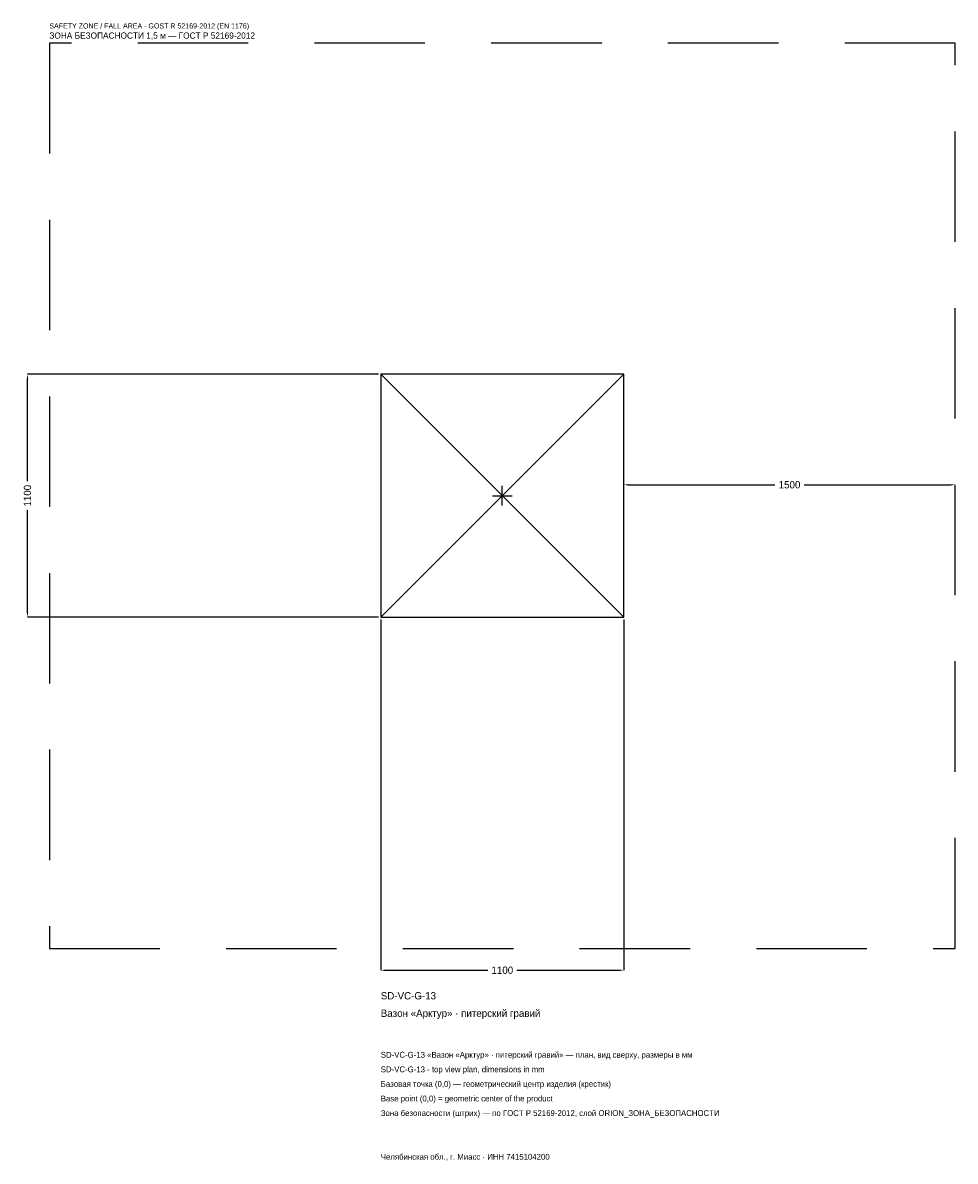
# Model space of a CAD drawing. Header units: metres. Extents: x -2170 to 2050, y -3014 to 2142.
import ezdxf

# ---------------------------------------------------------------- set-up
doc = ezdxf.new("R2010")
doc.units = ezdxf.units.M
doc.linetypes.add('DASHED', pattern=[800, 500, -300])
for name, color, linetype in [('ЗСК_ДАННЫЕ', 3, 'Continuous'), ('ЗСК_ЗОНА_БЕЗОПАСНОСТИ', 1, 'Continuous'), ('ЗСК_КОНТУР', 7, 'Continuous'), ('ЗСК_РАЗМЕРЫ', 8, 'Continuous')]:
    doc.layers.add(name, color=color, linetype=linetype)
doc.dimstyles.new('ORION', dxfattribs={"dimtxt": 33, "dimasz": 19.8, "dimexe": 1.25, "dimexo": 9.9, "dimtad": 1, "dimdec": 0, "dimcen": 2.5, "dimazin": 3, "dimtfac": 1, "dimtmove": 0, "dimatfit": 3})

# ---------------------------------------------------------------- blocks, each defined once
blk = doc.blocks.new('_CLOSEDFILLED')
at = {"color": 0, "linetype": 'BYBLOCK'}
blk.add_solid([(-1, 0.16), (0, 0), (-1, -0.16)], dxfattribs=at)
blk = doc.blocks.new('*D1')
for p, q in [((-550, -559.9), (-550, -2149)), ((550, -559.9), (550, -2149)), ((-530.2, -2149), (-66, -2149)), ((66, -2149), (530.2, -2149))]:
    blk.add_line(p, q)
at = {"layer": 'Defpoints'}
for p in [(-550, -550), (550, -550), (-550, -2149)]:
    blk.add_point(p, dxfattribs=at)
at = {"layer": 'ЗСК_РАЗМЕРЫ', "xscale": 19.8, "yscale": 19.8, "rotation": 180}
blk.add_blockref('_CLOSEDFILLED', (-550, -2149), dxfattribs=at)
at = {"layer": 'ЗСК_РАЗМЕРЫ', "xscale": 19.8, "yscale": 19.8}
blk.add_blockref('_CLOSEDFILLED', (550, -2149), dxfattribs=at)
at = {"layer": 'ЗСК_РАЗМЕРЫ', "insert": (0, -2149), "char_height": 33, "attachment_point": 5}
blk.add_mtext('1100', dxfattribs=at)
blk = doc.blocks.new('*D2')
for p, q in [((-559.9, 550), (-2149, 550)), ((-2149, 66), (-2149, 530.2)), ((-2149, -530.2), (-2149, -66)), ((-559.9, -550), (-2149, -550))]:
    blk.add_line(p, q)
at = {"layer": 'Defpoints'}
for p in [(-550, 550), (-2149, -550), (-550, -550)]:
    blk.add_point(p, dxfattribs=at)
at = {"layer": 'ЗСК_РАЗМЕРЫ', "xscale": 19.8, "yscale": 19.8}
for p, rotation in [((-2149, 550), 90), ((-2149, -550), 270)]:
    blk.add_blockref('_CLOSEDFILLED', p, dxfattribs=dict(at, rotation=rotation))
at = {"layer": 'ЗСК_РАЗМЕРЫ', "insert": (-2149, 0), "char_height": 33, "attachment_point": 5, "rotation": 90}
blk.add_mtext('1100', dxfattribs=at)
blk = doc.blocks.new('*D3')
for p, q in [((550, 9.9), (550, 49.5)), ((569.8, 49.5), (1234, 49.5)), ((1366, 49.5), (2030.2, 49.5)), ((2050, 9.9), (2050, 49.5))]:
    blk.add_line(p, q)
at = {"layer": 'Defpoints'}
for p in [(550, 49.5), (550, 0), (2050, 0)]:
    blk.add_point(p, dxfattribs=at)
at = {"layer": 'ЗСК_РАЗМЕРЫ', "xscale": 19.8, "yscale": 19.8, "rotation": 180}
blk.add_blockref('_CLOSEDFILLED', (550, 49.5), dxfattribs=at)
at = {"layer": 'ЗСК_РАЗМЕРЫ', "xscale": 19.8, "yscale": 19.8}
blk.add_blockref('_CLOSEDFILLED', (2050, 49.5), dxfattribs=at)
at = {"layer": 'ЗСК_РАЗМЕРЫ', "insert": (1300, 49.5), "char_height": 33, "attachment_point": 5}
blk.add_mtext('1500', dxfattribs=at)
blk = doc.blocks.new('ОРИОН SD-VC-G-13 Вазон Арктур · питерский гравий')
at = {"layer": 'ЗСК_ЗОНА_БЕЗОПАСНОСТИ', "linetype": 'DASHED'}
blk.add_lwpolyline([(-2050, -2050), (2050, -2050), (2050, 2050), (-2050, 2050)], close=True, dxfattribs=at)
at = {"layer": 'ЗСК_КОНТУР'}
for p, q in [((-550, -550), (550, 550)), ((-550, 550), (550, -550))]:
    blk.add_line(p, q, dxfattribs=at)
blk.add_lwpolyline([(-550, -550), (550, -550), (550, 550), (-550, 550)], close=True, dxfattribs=at)
at = {"layer": 'ЗСК_РАЗМЕРЫ'}
for p, q in [((-44, 0), (44, 0)), ((0, -44), (0, 44))]:
    blk.add_line(p, q, dxfattribs=at)
at = {"layer": 'ЗСК_ДАННЫЕ'}
for tag, p in [('АРТИКУЛ', (-550, -2281)), ('НАИМЕНОВАНИЕ', (-550, -2360.2))]:
    blk.add_attdef(tag, p, '', height=33, dxfattribs=at)
at = {"layer": 'ЗСК_ДАННЫЕ', "flags": 1}
for tag, p in [('ПРОИЗВОДИТЕЛЬ', (-550, -2439.4)), ('ТЕЛЕФОН', (-550, -2518.6)), ('САЙТ', (-550, -2677)), ('АДРЕС', (-550, -2756.2)), ('РЕКВИЗИТЫ', (-550, -2835.4)), ('ГАБАРИТЫ', (-550, -2914.6)), ('ЗОНА_БЕЗОПАСНОСТИ', (-550, -2993.8))]:
    blk.add_attdef(tag, p, '', height=33, dxfattribs=at)
at = {"layer": 'ЗСК_ЗОНА_БЕЗОПАСНОСТИ', "color": 1}
for s, height, p in [('SAFETY ZONE / FALL AREA - GOST R 52169-2012 (EN 1176)', 23.1, (-2050, 2116)), ('ЗОНА БЕЗОПАСНОСТИ 1,5 м — ГОСТ Р 52169-2012', 28.05, (-2050, 2069.8))]:
    blk.add_text(s, height=height, dxfattribs=at).set_placement(p)
at = {"layer": 'ЗСК_РАЗМЕРЫ'}
dim = blk.add_linear_dim(base=(-2149, -550), p1=(-550, -550), p2=(-550, 550), angle=90, dimstyle='ORION', dxfattribs=at)
dim.commit()
dim.dimension.update_dxf_attribs({"geometry": '*D2', "text_midpoint": (-2149, 0)})
for base, p1, p2, picture, middle in [((550, 49.5), (550, 0), (2050, 0), '*D3', (1300, 49.5)), ((-550, -2149), (-550, -550), (550, -550), '*D1', (0, -2149))]:
    dim = blk.add_linear_dim(base=base, p1=p1, p2=p2, dimstyle='ORION', dxfattribs=at)
    dim.commit()
    dim.dimension.update_dxf_attribs({"geometry": picture, "text_midpoint": middle})

msp = doc.modelspace()

# ---------------------------------------------------------------- block references
msp.add_blockref('ОРИОН SD-VC-G-13 Вазон Арктур · питерский гравий', (0, 0)).add_auto_attribs({'АРТИКУЛ': 'SD-VC-G-13', 'НАИМЕНОВАНИЕ': 'Вазон «Арктур» · питерский гравий'})

# ---------------------------------------------------------------- texts
at = {"layer": 'ЗСК_ДАННЫЕ', "color": 3}
for s, p in [('SD-VC-G-13 «Вазон «Арктур» · питерский гравий» — план, вид сверху, размеры в мм', (-550, -2545)), ('SD-VC-G-13 - top view plan, dimensions in mm', (-550, -2611)), ('Челябинская обл., г. Миасс · ИНН 7415104200', (-550, -3007))]:
    msp.add_text(s, height=26.4, dxfattribs=at).set_placement(p)
at = {"layer": 'ЗСК_ДАННЫЕ', "color": 7}
for s, p in [('Базовая точка (0,0) — геометрический центр изделия (крестик)', (-550, -2677)), ('Base point (0,0) = geometric center of the product', (-550, -2743))]:
    msp.add_text(s, height=26.4, dxfattribs=at).set_placement(p)
at = {"layer": 'ЗСК_ДАННЫЕ', "color": 1}
msp.add_text('Зона безопасности (штрих) — по ГОСТ Р 52169-2012, слой ORION_ЗОНА_БЕЗОПАСНОСТИ', height=26.4, dxfattribs=at).set_placement((-550, -2809))

doc.saveas('drawing.dxf')
